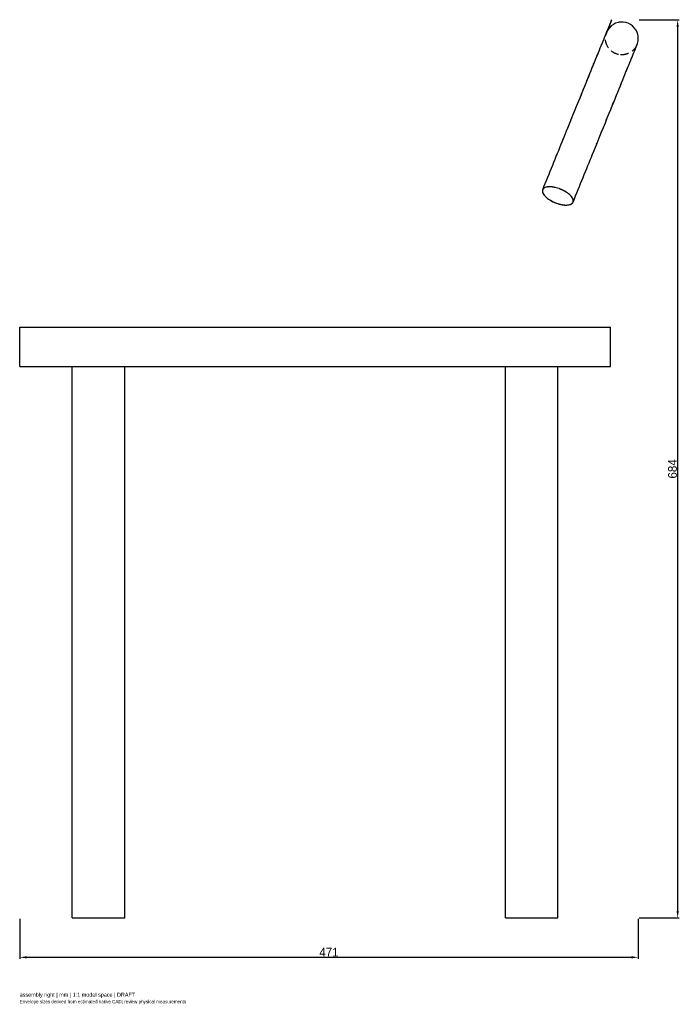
# Model space of a CAD drawing. Header units: millimetres. Extents: x -225 to 277, y -66 to 684.
import ezdxf

# ---------------------------------------------------------------- set-up
doc = ezdxf.new("R2010")
doc.units = ezdxf.units.MM
doc.linetypes.add('HIDDEN', pattern=[9.525, 6.35, -3.175])
for name, color, linetype in [('ANNOTATIONS', 7, 'Continuous'), ('DIMENSIONS', 7, 'Continuous'), ('HIDDEN', 8, 'HIDDEN'), ('VISIBLE', 7, 'Continuous')]:
    doc.layers.add(name, color=color, linetype=linetype)
doc.dimstyles.get("Standard").update_dxf_attribs({"dimtxt": 2.5, "dimasz": 2.5, "dimexe": 1.25, "dimexo": 0.625, "dimtad": 1, "dimcen": 2.5, "dimazin": 3, "dimtfac": 1, "dimtmove": 0, "dimatfit": 3})

# ---------------------------------------------------------------- blocks, each defined once
blk = doc.blocks.new('_CLOSEDFILLED')
at = {"color": 0, "linetype": 'BYBLOCK'}
blk.add_solid([(-1, 0.16), (0, 0), (-1, -0.16)], dxfattribs=at)
blk = doc.blocks.new('*D1')
at = {"color": 0}
for p, q in [((-225, -0.62), (-225, -31.25)), ((246.25, -0.62), (246.25, -31.25)), ((-219.6, -30), (240.85, -30))]:
    blk.add_line(p, q, dxfattribs=at)
at = {"layer": 'Defpoints'}
for p in [(-225, 0), (246.25, 0), (-225, -30)]:
    blk.add_point(p, dxfattribs=at)
at = {"layer": 'DIMENSIONS', "color": 0, "xscale": 5.3999999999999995, "yscale": 5.3999999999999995, "rotation": 180}
blk.add_blockref('_CLOSEDFILLED', (-225, -30), dxfattribs=at)
at = {"layer": 'DIMENSIONS', "color": 0, "xscale": 5.3999999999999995, "yscale": 5.3999999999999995}
blk.add_blockref('_CLOSEDFILLED', (246.25, -30), dxfattribs=at)
at = {"layer": 'DIMENSIONS', "color": 0, "insert": (10.62, -26.07), "char_height": 6.6, "attachment_point": 5}
blk.add_mtext('471', dxfattribs=at)
blk = doc.blocks.new('*D2')
at = {"color": 0}
for p, q in [((246.87, 684.15), (277.5, 684.15)), ((276.25, 5.4), (276.25, 678.75)), ((246.87, 0), (277.5, 0))]:
    blk.add_line(p, q, dxfattribs=at)
at = {"layer": 'Defpoints'}
for p in [(246.25, 684.15), (246.25, 0), (276.25, 0)]:
    blk.add_point(p, dxfattribs=at)
at = {"layer": 'DIMENSIONS', "color": 0, "xscale": 5.3999999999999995, "yscale": 5.3999999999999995}
for p, rotation in [((276.25, 684.15), 90), ((276.25, 0), 270)]:
    blk.add_blockref('_CLOSEDFILLED', p, dxfattribs=dict(at, rotation=rotation))
at = {"layer": 'DIMENSIONS', "color": 0, "insert": (272.32, 342.07), "char_height": 6.6, "attachment_point": 5, "rotation": 90}
blk.add_mtext('684', dxfattribs=at)

msp = doc.modelspace()

# ---------------------------------------------------------------- linework, layer by layer
at = {"layer": 'HIDDEN'}
for p, q in [((-225, 420), (-225, 450)), ((-225, 450), (225, 450)), ((225, 420), (225, 450)), ((-225, 420), (225, 420)), ((-185, 0), (-185, 420)), ((-185, 420), (-145, 420)), ((-185, 0), (-185, 420)), ((-185, 420), (-145, 420)), ((-185, 0), (-185, 420)), ((-185, 420), (-145, 420)), ((-185, 420), (-145, 420)), ((-145, 0), (-145, 420)), ((-145, 0), (-145, 420)), ((-145, 0), (-145, 420)), ((145, 0), (145, 420)), ((145, 420), (185, 420)), ((145, 0), (145, 420)), ((145, 420), (185, 420)), ((145, 0), (145, 420)), ((145, 420), (185, 420)), ((145, 420), (185, 420)), ((185, 0), (185, 420)), ((185, 0), (185, 420)), ((185, 0), (185, 420)), ((-185, 0), (-145, 0)), ((-185, 0), (-145, 0)), ((-185, 0), (-145, 0)), ((145, 0), (185, 0)), ((145, 0), (185, 0)), ((145, 0), (185, 0))]:
    msp.add_line(p, q, dxfattribs=at)
for points, knots in [([(210.878, 646.91), (212.766, 651.559), (214.427, 655.647), (215.851, 659.153), (217.947, 664.312), (219.529, 668.206), (220.584, 670.804), (221.641, 673.403), (222.169, 674.704), (222.169, 674.705)], [0, 0, 0, 0, 0.2536133, 0.2536133, 0.2536133, 0.6268067, 0.6268067, 0.6268067, 1, 1, 1, 1]), ([(231.164, 657.77), (229.255, 658.172), (227.445, 659.03), (225.924, 660.253), (223.978, 661.81), (222.518, 663.965), (221.795, 666.35), (221.379, 667.709), (221.198, 669.14), (221.263, 670.56), (221.326, 671.979), (221.634, 673.388), (222.169, 674.705)], [0, 0, 0, 0, 0.2677721, 0.2677721, 0.2677721, 0.609828, 0.609828, 0.609828, 0.804914, 0.804914, 0.804914, 1, 1, 1, 1]), ([(196.581, 545.295), (201.799, 558.141), (206.779, 570.398), (211.4, 581.774), (216.023, 593.152), (220.287, 603.65), (224.096, 613.024), (227.253, 620.797), (230.098, 627.799), (232.593, 633.942), (235.089, 640.085), (237.236, 645.369), (239.013, 649.743), (241.109, 654.903), (242.691, 658.797), (243.746, 661.395), (244.802, 663.994), (245.33, 665.294), (245.331, 665.295)], [0, 0, 0, 0, 0.1781491, 0.1781491, 0.1781491, 0.3562982, 0.3562982, 0.3562982, 0.5039917, 0.5039917, 0.5039917, 0.6516852, 0.6516852, 0.6516852, 0.8258426, 0.8258426, 0.8258426, 1, 1, 1, 1]), ([(245.331, 665.295), (244.787, 663.952), (244.002, 662.702), (243.029, 661.625), (242.056, 660.546), (240.895, 659.64), (239.614, 658.96), (238.333, 658.279), (236.932, 657.825), (235.494, 657.622), (234.056, 657.419), (232.581, 657.469), (231.164, 657.77)], [0, 0, 0, 0, 0.25, 0.25, 0.25, 0.5, 0.5, 0.5, 0.75, 0.75, 0.75, 1, 1, 1, 1]), ([(173.419, 554.705), (178.638, 567.55), (183.617, 579.807), (188.239, 591.183), (192.861, 602.561), (197.126, 613.059), (200.934, 622.433), (203.293, 628.241), (205.479, 633.62), (207.473, 638.531)], [0, 0, 0, 0, 0.17814976, 0.17814976, 0.17814976, 0.35629952, 0.35629952, 0.35629952, 0.46666834, 0.46666834, 0.46666834, 0.46666834]), ([(196.581, 545.295), (196.854, 545.966), (196.824, 546.759), (196.493, 547.614), (196.164, 548.469), (195.535, 549.385), (194.654, 550.294), (193.774, 551.203), (192.643, 552.103), (191.346, 552.928), (190.05, 553.752), (188.589, 554.501), (187.074, 555.116), (185.558, 555.731), (183.99, 556.213), (182.486, 556.526), (180.982, 556.839), (179.544, 556.981), (178.281, 556.943), (177.016, 556.906), (175.928, 556.687), (175.097, 556.304), (174.264, 555.922), (173.691, 555.375), (173.419, 554.705)], [0, 0, 0, 0, 0.125, 0.125, 0.125, 0.25, 0.25, 0.25, 0.375, 0.375, 0.375, 0.5, 0.5, 0.5, 0.625, 0.625, 0.625, 0.75, 0.75, 0.75, 0.875, 0.875, 0.875, 1, 1, 1, 1]), ([(173.419, 554.705), (173.115, 553.959), (173.187, 553.06), (173.631, 552.091), (174.073, 551.123), (174.886, 550.086), (175.994, 549.08), (177.099, 548.073), (178.498, 547.098), (180.052, 546.247), (181.605, 545.396), (183.31, 544.67), (185, 544.136)], [0, 0, 0, 0, 0.25, 0.25, 0.25, 0.5, 0.5, 0.5, 0.75, 0.75, 0.75, 1, 1, 1, 1]), ([(185, 544.136), (186.347, 543.708), (187.705, 543.395), (188.987, 543.219), (190.269, 543.043), (191.475, 543.004), (192.527, 543.108), (193.58, 543.211), (194.479, 543.456), (195.169, 543.828), (195.859, 544.2), (196.339, 544.699), (196.581, 545.295)], [0, 0, 0, 0, 0.3485972, 0.3485972, 0.3485972, 0.6971945, 0.6971945, 0.6971945, 1.0457917, 1.0457917, 1.0457917, 1.394389, 1.394389, 1.394389, 1.394389])]:
    msp.add_open_spline(points, degree=3, knots=knots, dxfattribs=at)
msp.add_open_spline([(207.473, 638.531), (209.282, 642.981), (210.878, 646.91)], degree=2, dxfattribs=at)
at = {"layer": 'VISIBLE'}
for p, q in [((-225, 420), (-225, 450)), ((-225, 450), (225, 450)), ((225, 420), (225, 450)), ((-225, 420), (225, 420)), ((-185, 0), (-185, 420)), ((-145, 0), (-145, 420)), ((145, 0), (145, 420)), ((185, 0), (185, 420)), ((-185, 0), (-145, 0)), ((145, 0), (185, 0))]:
    msp.add_line(p, q, dxfattribs=at)
for points, knots in [([(222.169, 674.705), (223.435, 677.822), (224.29, 679.926), (224.874, 681.363), (225.457, 682.797), (225.767, 683.561), (225.91, 683.912), (226.051, 684.261), (226.025, 684.196), (225.906, 683.902), (225.785, 683.606), (225.572, 683.081), (225.318, 682.456), (225.063, 681.829), (224.768, 681.102), (224.467, 680.36), (224.165, 679.617), (223.856, 678.858), (223.563, 678.137), (222.975, 676.688), (222.455, 675.408), (222.065, 674.449), (221.673, 673.483), (221.406, 672.825), (221.247, 672.435), (221.088, 672.043), (221.034, 671.911), (221.044, 671.934), (221.053, 671.958), (221.124, 672.133), (221.217, 672.36), (221.309, 672.588), (221.422, 672.866), (221.529, 673.128), (221.636, 673.392), (221.737, 673.64), (221.82, 673.845), (221.903, 674.051), (221.97, 674.214), (222.019, 674.335), (222.118, 674.579), (222.149, 674.655), (222.161, 674.685), (222.172, 674.713), (222.169, 674.704), (222.169, 674.705), (222.169, 674.705), (222.169, 674.705), (222.169, 674.705)], [0, 0, 0, 0, 0.03125, 0.03125, 0.03125, 0.0625, 0.0625, 0.0625, 0.09375, 0.09375, 0.09375, 0.125, 0.125, 0.125, 0.15625, 0.15625, 0.15625, 0.1875, 0.1875, 0.1875, 0.25, 0.25, 0.25, 0.3125, 0.3125, 0.3125, 0.375, 0.375, 0.375, 0.4375, 0.4375, 0.4375, 0.5, 0.5, 0.5, 0.5625, 0.5625, 0.5625, 0.625, 0.625, 0.625, 0.75, 0.75, 0.75, 0.875, 0.875, 0.875, 1, 1, 1, 1]), ([(245.331, 665.295), (245.815, 666.484), (246.12, 667.774), (246.216, 669.08), (246.313, 670.388), (246.202, 671.712), (245.889, 672.983), (245.269, 675.528), (243.829, 677.845), (241.845, 679.524), (239.868, 681.211), (237.35, 682.259), (234.738, 682.461), (233.433, 682.565), (232.108, 682.461), (230.834, 682.155), (229.559, 681.85), (228.336, 681.341), (227.241, 680.671), (224.97, 679.293), (223.164, 677.168), (222.169, 674.705)], [0, 0, 0, 0, 0.0625, 0.0625, 0.0625, 0.125, 0.125, 0.125, 0.25, 0.25, 0.25, 0.375, 0.375, 0.375, 0.4375, 0.4375, 0.4375, 0.5, 0.5, 0.5, 1, 1, 1, 1]), ([(173.419, 554.705), (178.638, 567.55), (183.617, 579.807), (188.239, 591.183), (192.861, 602.561), (197.126, 613.059), (200.934, 622.433), (204.092, 630.206), (206.936, 637.209), (209.432, 643.351), (211.928, 649.495), (214.074, 654.778), (215.851, 659.153), (217.947, 664.312), (219.529, 668.206), (220.584, 670.804), (221.641, 673.404), (222.169, 674.704), (222.169, 674.705)], [0, 0, 0, 0, 0.1781491, 0.1781491, 0.1781491, 0.3562982, 0.3562982, 0.3562982, 0.5039917, 0.5039917, 0.5039917, 0.6516853, 0.6516853, 0.6516853, 0.8258426, 0.8258426, 0.8258426, 1, 1, 1, 1]), ([(196.581, 545.295), (201.799, 558.141), (206.779, 570.398), (211.4, 581.774), (216.023, 593.152), (220.287, 603.65), (224.096, 613.024), (227.253, 620.797), (230.098, 627.799), (232.593, 633.942), (235.089, 640.085), (237.236, 645.369), (239.013, 649.743), (241.109, 654.903), (242.691, 658.797), (243.746, 661.395), (244.802, 663.994), (245.33, 665.294), (245.331, 665.295)], [0, 0, 0, 0, 0.1781491, 0.1781491, 0.1781491, 0.3562982, 0.3562982, 0.3562982, 0.5039917, 0.5039917, 0.5039917, 0.6516852, 0.6516852, 0.6516852, 0.8258426, 0.8258426, 0.8258426, 1, 1, 1, 1]), ([(196.581, 545.295), (196.854, 545.966), (196.824, 546.759), (196.493, 547.614), (196.164, 548.469), (195.535, 549.385), (194.654, 550.294), (193.774, 551.203), (192.643, 552.103), (191.346, 552.928), (190.05, 553.752), (188.589, 554.501), (187.074, 555.116), (185.558, 555.731), (183.99, 556.213), (182.486, 556.526), (180.982, 556.839), (179.544, 556.981), (178.281, 556.943), (177.016, 556.906), (175.928, 556.687), (175.097, 556.304), (174.264, 555.922), (173.691, 555.375), (173.419, 554.705)], [0, 0, 0, 0, 0.125, 0.125, 0.125, 0.25, 0.25, 0.25, 0.375, 0.375, 0.375, 0.5, 0.5, 0.5, 0.625, 0.625, 0.625, 0.75, 0.75, 0.75, 0.875, 0.875, 0.875, 1, 1, 1, 1]), ([(173.419, 554.705), (173.115, 553.959), (173.187, 553.06), (173.631, 552.091), (174.073, 551.123), (174.886, 550.086), (175.994, 549.08), (177.099, 548.073), (178.498, 547.098), (180.052, 546.247), (181.605, 545.396), (183.31, 544.67), (185, 544.136)], [0, 0, 0, 0, 0.25, 0.25, 0.25, 0.5, 0.5, 0.5, 0.75, 0.75, 0.75, 1, 1, 1, 1]), ([(185, 544.136), (186.347, 543.708), (187.705, 543.395), (188.987, 543.219), (190.269, 543.043), (191.475, 543.004), (192.527, 543.108), (193.58, 543.211), (194.479, 543.456), (195.169, 543.828), (195.859, 544.2), (196.339, 544.699), (196.581, 545.295)], [0, 0, 0, 0, 0.3485972, 0.3485972, 0.3485972, 0.6971945, 0.6971945, 0.6971945, 1.0457917, 1.0457917, 1.0457917, 1.394389, 1.394389, 1.394389, 1.394389])]:
    msp.add_open_spline(points, degree=3, knots=knots, dxfattribs=at)
for points in [[(222.169, 674.705), (222.169, 674.705)], [(222.169, 674.705), (222.169, 674.705)], [(210.878, 646.91), (210.878, 646.91)], [(207.473, 638.531), (207.473, 638.531)]]:
    msp.add_open_spline(points, degree=1, dxfattribs=at)

# ---------------------------------------------------------------- texts
at = {"layer": 'ANNOTATIONS'}
for s, height, p in [('assembly right | mm | 1:1 model space | DRAFT', 3, (-225, -60)), ('Envelope sizes derived from estimated native CAD; review physical measurements', 2.5, (-225, -65))]:
    msp.add_text(s, height=height, dxfattribs=at).set_placement(p)

# ---------------------------------------------------------------- dimensions: what is measured, and where the dimension line sits
at = {"layer": 'DIMENSIONS'}
dim = msp.add_linear_dim(base=(276.25, 0), p1=(246.25, 0), p2=(246.25, 684.149), angle=90, dimstyle='Standard', override={"dimtxt": 6.6, "dimasz": 5.4, "dimtad": 1, "dimdec": 2}, dxfattribs=at)
dim.commit()
dim.dimension.update_dxf_attribs({"geometry": '*D2', "text_midpoint": (272.325, 342.074)})
dim = msp.add_linear_dim(base=(-225, -30), p1=(-225, 0), p2=(246.25, 0), dimstyle='Standard', override={"dimtxt": 6.6, "dimasz": 5.4, "dimtad": 1, "dimdec": 2}, dxfattribs=at)
dim.commit()
dim.dimension.update_dxf_attribs({"geometry": '*D1', "text_midpoint": (10.625, -26.075)})

doc.saveas('drawing.dxf')
